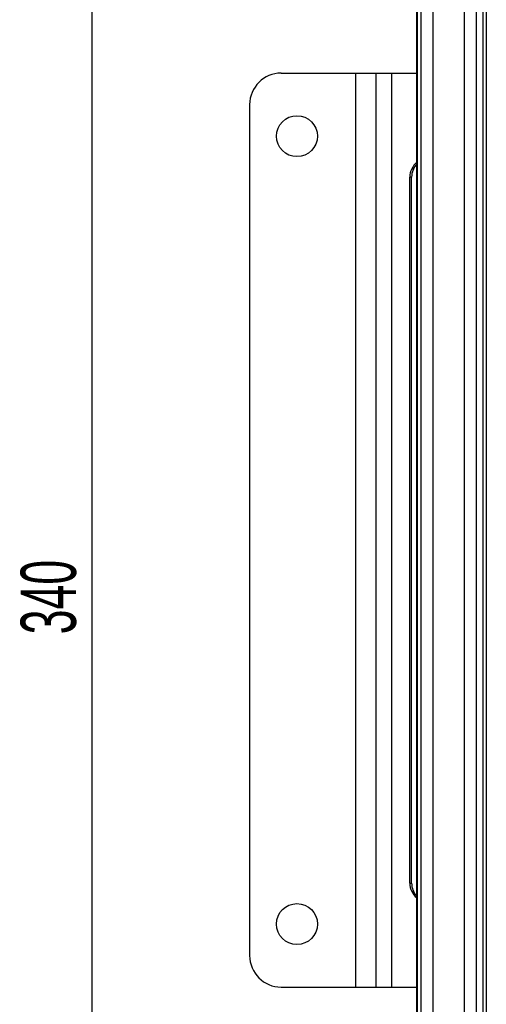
# Model space of a CAD drawing. Header units: millimetres. Extents: x 5 to 418, y 2 to 292.
# Tile 45 of 47: x 283 to 313, y 156 to 219. Entities that reach past the tile are written whole.
import ezdxf

# ---------------------------------------------------------------- set-up
doc = ezdxf.new("R2010")
doc.units = ezdxf.units.MM
doc.layers.add('SLD-0', color=7, linetype='Continuous')
doc.styles.add('SLDTEXTSTYLE0', font='TXT', dxfattribs={"width": 0.605})
doc.dimstyles.new('SLDDIMSTYLE1', dxfattribs={"dimtxt": 3.5, "dimasz": 3.302, "dimexe": 0, "dimexo": 0.0625, "dimgap": 0.875, "dimtad": 1, "dimlfac": 2.5, "dimrnd": 1e-09, "dimzin": 12, "dimdsep": 46, "dimtxsty": 'SLDTEXTSTYLE0', "dimsah": 1, "dimcen": 0.09, "dimadec": 0, "dimazin": 3, "dimtfac": 1, "dimtofl": 0, "dimtmove": 0, "dimatfit": 3, "dimfxl": 1, "dimfrac": 2, "dimtolj": 1, "dimtzin": 12, "dimarcsym": 0})

# ---------------------------------------------------------------- blocks, each defined once
blk = doc.blocks.new('_D_8')
at = {"layer": 'SLD-0', "color": 7}
for p, q in [((309.764, 251.821), (286.564, 251.821)), ((287.564, 251.821), (287.564, 115.821)), ((309.764, 115.821), (286.564, 115.821))]:
    blk.add_line(p, q, dxfattribs=at)
for points in [[(287.564, 251.821), (287.056, 248.519), (288.072, 248.519)], [(287.564, 115.821), (288.072, 119.123), (287.056, 119.123)]]:
    blk.add_solid(points, dxfattribs=at)
at = {"layer": 'SLD-0', "color": 7, "insert": (283.052, 179.811), "char_height": 3.5, "attachment_point": 1, "rotation": 90, "style": 'SLDTEXTSTYLE0'}
blk.add_mtext('340', dxfattribs=at)

msp = doc.modelspace()

# ---------------------------------------------------------------- linework, layer by layer
at = {"color": 7, "linetype": 'Continuous', "lineweight": 25}
for p, q in [((308.1637, 117.4215), (308.1637, 250.2215)), ((308.2091, 117.4215), (308.2091, 250.2215)), ((308.4091, 250.2215), (308.4091, 117.4215)), ((311.9357, 149.8215), (311.9357, 239.0215)), ((312.3356, 239.0215), (312.3356, 149.8215)), ((312.3602, 149.8215), (312.3602, 239.0215)), ((312.5602, 239.0215), (312.5602, 149.8215)), ((312.5637, 239.0215), (312.5637, 149.8215)), ((309.1671, 238.4215), (309.1671, 124.8215)), ((311.1602, 238.4215), (311.1602, 124.8215)), ((299.5637, 215.4215), (304.2837, 215.4215)), ((304.2837, 215.4215), (304.2837, 157.4215)), ((304.2837, 215.4215), (305.5637, 215.4215)), ((305.5637, 215.4215), (305.5637, 157.4215)), ((305.5637, 215.4215), (306.5521, 215.4215)), ((306.5521, 215.4215), (306.5521, 157.4215)), ((306.5521, 215.4215), (308.1637, 215.4215)), ((297.5637, 213.4215), (297.5637, 159.4215)), ((307.7183, 164.0215), (307.7183, 208.8215)), ((307.8314, 208.8215), (307.7183, 208.8215)), ((307.8314, 164.0215), (307.8314, 208.8215)), ((307.7183, 164.0215), (307.8314, 164.0215)), ((299.5637, 157.4215), (304.2837, 157.4215)), ((304.2837, 157.4215), (305.5637, 157.4215)), ((305.5637, 157.4215), (306.5521, 157.4215)), ((306.5521, 157.4215), (308.1637, 157.4215))]:
    msp.add_line(p, q, dxfattribs=at)
for centre in [(300.5637, 211.4215), (300.5637, 161.4215)]:
    msp.add_circle(centre, 1.3, dxfattribs=at)
for centre, radius, start, end in [((299.5637, 213.4215), 2, 90, 180), ((308.929, 208.8267), 1.2107, 129.209276, 180.245329), ((309.0493, 208.8243), 1.2179, 136.648925, 180.132413), ((308.9306, 164.0171), 1.2123, 179.791354, 230.754041), ((309.0493, 164.0187), 1.2179, 179.867587, 223.351075), ((299.5637, 159.4215), 2, 180, 270)]:
    msp.add_arc(centre, radius, start, end, dxfattribs=at)

# ---------------------------------------------------------------- dimensions: what is measured, and where the dimension line sits
at = {"layer": 'SLD-0', "color": 7}
dim = msp.add_linear_dim(base=(287.5637, 115.8215), p1=(309.7637, 251.8215), p2=(309.7637, 115.8215), angle=90, dimstyle='SLDDIMSTYLE1', dxfattribs=at)
dim.commit()
dim.dimension.update_dxf_attribs({"geometry": '_D_8', "text_midpoint": (287.5637, 183.8215), "dimtype": 160})

doc.saveas('drawing.dxf')
